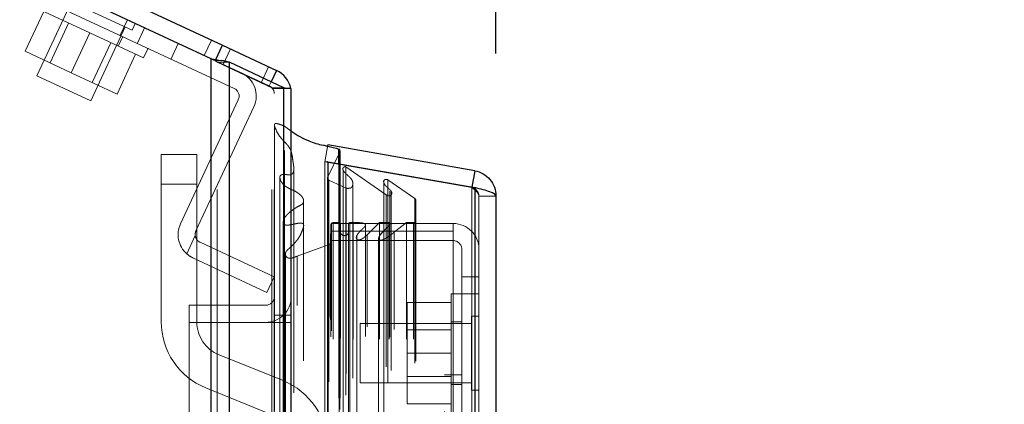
# Model space of a CAD drawing. Header units: inches. Extents: x 0.2 to 10.7, y 0.2 to 7.9.
# Tile 40 of 95: x 2.034 to 2.379, y 4.865 to 5. Entities that reach past the tile are written whole.
import ezdxf

# ---------------------------------------------------------------- set-up
doc = ezdxf.new("R2010")
doc.units = ezdxf.units.IN
doc.header["$MEASUREMENT"] = 0
doc.linetypes.add('HIDDEN', pattern=[0.07500000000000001, 0.05, -0.025])
doc.layers.add('DIMENSIONS', color=140, linetype='Continuous')
doc.styles.add('SLDTEXTSTYLE0', font='TXT', dxfattribs={"width": 0.7})
doc.dimstyles.new('SLDDIMSTYLE0', dxfattribs={"dimtxt": 0.0849609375, "dimasz": 0.13, "dimexe": 0, "dimexo": 0.0625, "dimgap": 0.021240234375, "dimtad": 0, "dimtih": 1, "dimtoh": 1, "dimlfac": 12, "dimrnd": 1e-09, "dimzin": 12, "dimdsep": 46, "dimtxsty": 'SLDTEXTSTYLE0', "dimsah": 1, "dimcen": 0.09, "dimadec": 0, "dimazin": 3, "dimtfac": 1, "dimtofl": 0, "dimtmove": 0, "dimatfit": 3, "dimfxl": 0, "dimfrac": 2, "dimtolj": 1, "dimtzin": 12, "dimarcsym": 0})
doc.dimstyles.new('SLDDIMSTYLE1', dxfattribs={"dimtxt": 0.0849609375, "dimasz": 0.13, "dimexe": 0, "dimexo": 0.0625, "dimgap": 0.021240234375, "dimtad": 0, "dimtih": 1, "dimtoh": 1, "dimlfac": 12, "dimrnd": 1e-09, "dimzin": 12, "dimdsep": 46, "dimtxsty": 'SLDTEXTSTYLE0', "dimsah": 1, "dimcen": 0.09, "dimadec": 0, "dimazin": 3, "dimtfac": 1, "dimtmove": 0, "dimatfit": 0, "dimfxl": 0, "dimfrac": 2, "dimtolj": 1, "dimtzin": 12, "dimarcsym": 0})
doc.dimstyles.new('SLDDIMSTYLE2', dxfattribs={"dimtxt": 0.0849609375, "dimasz": 0.13, "dimexe": 0, "dimexo": 0.0625, "dimgap": 0.021240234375, "dimtad": 0, "dimtih": 1, "dimtoh": 1, "dimlfac": 12, "dimrnd": 1e-09, "dimzin": 4, "dimdsep": 46, "dimtxsty": 'SLDTEXTSTYLE0', "dimsah": 1, "dimcen": 0.09, "dimadec": 0, "dimazin": 1, "dimtfac": 1, "dimtofl": 0, "dimtmove": 0, "dimatfit": 3, "dimfxl": 0, "dimfrac": 2, "dimtolj": 1, "dimtzin": 12, "dimarcsym": 0})

# ---------------------------------------------------------------- blocks, each defined once
blk = doc.blocks.new('_D_8')
at = {"layer": 'DIMENSIONS'}
for p, q in [((1.977655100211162, 4.74629069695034), (1.977655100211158, 5.612708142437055)), ((2.1294884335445, 5.025863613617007), (2.129488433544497, 5.612708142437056)), ((1.412636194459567, 5.487708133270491), (1.384106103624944, 5.487708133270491)), ((1.384106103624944, 5.487708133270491), (1.384106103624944, 5.352677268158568)), ((1.665105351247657, 5.487708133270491), (1.69363544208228, 5.487708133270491)), ((1.69363544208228, 5.487708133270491), (1.69363544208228, 5.352677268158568)), ((1.977655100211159, 5.487708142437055), (1.780243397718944, 5.487708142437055)), ((2.129488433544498, 5.487708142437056), (2.379488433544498, 5.487708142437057)), ((1.384106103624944, 5.352677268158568), (1.412636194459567, 5.352677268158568)), ((1.69363544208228, 5.352677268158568), (1.665105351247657, 5.352677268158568))]:
    blk.add_line(p, q, dxfattribs=at)
for points in [[(1.977655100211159, 5.487708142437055), (1.847655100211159, 5.507708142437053), (1.847655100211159, 5.467708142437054)], [(2.129488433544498, 5.487708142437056), (2.259488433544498, 5.467708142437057), (2.259488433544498, 5.507708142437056)]]:
    blk.add_solid(points, dxfattribs=at)
at = {"layer": 'DIMENSIONS', "char_height": 0.08333333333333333, "attachment_point": 1, "style": 'SLDTEXTSTYLE0'}
for s, insert in [('1.82', (1.412636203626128, 5.61415050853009)), ('46.3', (1.412636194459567, 5.460099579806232))]:
    blk.add_mtext(s, dxfattribs=dict(at, insert=insert))
blk = doc.blocks.new('_D_9')
at = {"layer": 'DIMENSIONS'}
for p, q in [((1.296155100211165, 5.409929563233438), (1.296155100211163, 5.969467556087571)), ((2.1294884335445, 5.025863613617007), (2.129488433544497, 5.969467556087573)), ((1.296155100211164, 5.844467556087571), (1.434805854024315, 5.844467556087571)), ((1.549943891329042, 5.844467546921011), (1.521413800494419, 5.844467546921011)), ((1.521413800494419, 5.844467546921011), (1.521413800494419, 5.709436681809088)), ((1.873092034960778, 5.844467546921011), (1.901622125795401, 5.844467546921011)), ((1.901622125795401, 5.844467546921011), (1.901622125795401, 5.709436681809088)), ((2.129488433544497, 5.844467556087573), (1.988230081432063, 5.844467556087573)), ((1.521413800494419, 5.709436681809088), (1.549943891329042, 5.709436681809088)), ((1.901622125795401, 5.709436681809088), (1.873092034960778, 5.709436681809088))]:
    blk.add_line(p, q, dxfattribs=at)
for points in [[(1.296155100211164, 5.844467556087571), (1.426155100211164, 5.824467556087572), (1.426155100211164, 5.864467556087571)], [(2.129488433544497, 5.844467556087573), (1.999488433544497, 5.864467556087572), (1.999488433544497, 5.824467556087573)]]:
    blk.add_solid(points, dxfattribs=at)
at = {"layer": 'DIMENSIONS', "char_height": 0.08333333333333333, "attachment_point": 1, "style": 'SLDTEXTSTYLE0'}
for s, insert in [('10.00', (1.549943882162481, 5.970909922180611)), ('254.0', (1.549943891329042, 5.816858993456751))]:
    blk.add_mtext(s, dxfattribs=dict(at, insert=insert))
blk = doc.blocks.new('_D_10')
at = {"layer": 'DIMENSIONS'}
for p, q in [((1.296155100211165, 5.409929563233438), (1.296155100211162, 6.31556055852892)), ((2.201249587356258, 4.988129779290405), (2.201249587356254, 6.315560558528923)), ((1.296155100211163, 6.19056055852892), (1.434805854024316, 6.19056055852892)), ((1.549943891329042, 6.19056054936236), (1.521413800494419, 6.19056054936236)), ((1.521413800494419, 6.19056054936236), (1.521413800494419, 6.055529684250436)), ((1.873092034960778, 6.19056054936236), (1.901622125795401, 6.19056054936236)), ((1.901622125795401, 6.19056054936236), (1.901622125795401, 6.055529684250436)), ((2.201249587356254, 6.190560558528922), (1.988230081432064, 6.190560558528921)), ((1.521413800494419, 6.055529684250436), (1.549943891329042, 6.055529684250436)), ((1.901622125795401, 6.055529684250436), (1.873092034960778, 6.055529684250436))]:
    blk.add_line(p, q, dxfattribs=at)
for points in [[(1.296155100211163, 6.19056055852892), (1.426155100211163, 6.170560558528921), (1.426155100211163, 6.21056055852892)], [(2.201249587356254, 6.190560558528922), (2.071249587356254, 6.210560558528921), (2.071249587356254, 6.170560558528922)]]:
    blk.add_solid(points, dxfattribs=at)
at = {"layer": 'DIMENSIONS', "char_height": 0.08333333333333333, "attachment_point": 1, "style": 'SLDTEXTSTYLE0'}
for s, insert in [('10.86', (1.549943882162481, 6.317002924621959)), ('275.9', (1.549943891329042, 6.1629519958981))]:
    blk.add_mtext(s, dxfattribs=dict(at, insert=insert))

msp = doc.modelspace()

# ---------------------------------------------------------------- linework, layer by layer
at = {"color": 7, "linetype": 'Continuous', "lineweight": 25}
for p, q in [((1.304690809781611, 5.364414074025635), (2.105410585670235, 4.991032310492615)), ((2.101412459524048, 4.986276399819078), (1.305155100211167, 5.357577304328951)), ((2.103071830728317, 4.986016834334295), (2.105410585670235, 4.991032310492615)), ((2.105410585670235, 4.991032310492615), (2.124291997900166, 4.982227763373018)), ((2.101412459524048, 3.040446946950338), (2.101412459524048, 4.986276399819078)), ((2.107776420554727, 3.040446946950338), (2.107776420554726, 4.985096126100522)), ((2.126852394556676, 4.976122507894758), (2.107776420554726, 4.985096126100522)), ((2.124291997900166, 4.982227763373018), (2.12241782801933, 4.978208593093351)), ((2.12685239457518, 3.040446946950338), (2.126852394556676, 4.976122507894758)), ((2.129488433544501, 4.975863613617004), (2.127791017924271, 4.975863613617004)), ((2.129488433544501, 3.040446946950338), (2.129488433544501, 4.975863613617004)), ((2.193812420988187, 4.946993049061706), (2.142291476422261, 4.956077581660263)), ((2.146091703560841, 4.949489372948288), (2.146091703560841, 4.954626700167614)), ((2.146601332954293, 4.94939951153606), (2.146601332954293, 4.953858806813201)), ((2.142291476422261, 4.95015945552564), (2.142222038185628, 4.95015945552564)), ((2.142291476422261, 4.95015945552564), (2.142291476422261, 3.066551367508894)), ((2.142291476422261, 4.95015945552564), (2.193812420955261, 4.941074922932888)), ((2.193812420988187, 4.946993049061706), (2.192800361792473, 4.941253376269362)), ((2.193812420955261, 4.941074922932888), (2.193812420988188, 3.075635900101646)), ((2.201249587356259, 4.938129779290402), (2.201249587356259, 3.078581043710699))]:
    msp.add_line(p, q, dxfattribs=at)
at = {"color": 7, "linetype": 'HIDDEN', "lineweight": 18}
for p, q in [((2.052380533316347, 5.006266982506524), (2.040274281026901, 4.98030504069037)), ((2.109453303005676, 4.975906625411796), (2.042462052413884, 5.007145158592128)), ((2.050020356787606, 5.007367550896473), (2.073622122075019, 4.996361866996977)), ((2.042714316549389, 5.002889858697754), (2.036198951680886, 4.988917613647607)), ((2.05880127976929, 4.995388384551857), (2.039919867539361, 5.004192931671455)), ((2.072035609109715, 4.999975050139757), (2.069499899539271, 4.994537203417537)), ((2.051403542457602, 4.998838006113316), (2.0448881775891, 4.984865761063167)), ((2.059155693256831, 4.971500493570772), (2.071261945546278, 4.997462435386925)), ((2.073622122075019, 4.996361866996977), (2.074722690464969, 4.998722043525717)), ((2.078040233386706, 4.997175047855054), (2.075504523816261, 4.991737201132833)), ((2.078040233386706, 4.997175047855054), (2.075504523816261, 4.991737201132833)), ((2.078040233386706, 4.997175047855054), (2.075504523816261, 4.991737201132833)), ((2.078040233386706, 4.997175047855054), (2.075504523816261, 4.991737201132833)), ((2.058801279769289, 4.995388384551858), (2.052285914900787, 4.98141613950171)), ((2.077682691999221, 4.986583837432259), (2.05880127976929, 4.995388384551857)), ((2.068808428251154, 4.99072197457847), (2.070393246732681, 4.994120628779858)), ((2.101500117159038, 4.992855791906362), (2.098964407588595, 4.98741794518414)), ((2.036198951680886, 4.988917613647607), (2.052285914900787, 4.98141613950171)), ((2.059683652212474, 4.977966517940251), (2.066199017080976, 4.991938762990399)), ((2.077682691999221, 4.986583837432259), (2.079267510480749, 4.989982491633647)), ((2.087305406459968, 4.986234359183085), (2.089841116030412, 4.991672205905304)), ((2.105639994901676, 4.984305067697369), (2.108175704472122, 4.989742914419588)), ((2.07488824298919, 4.987886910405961), (2.068372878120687, 4.973914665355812)), ((2.101412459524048, 4.986276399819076), (2.101412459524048, 3.040446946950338)), ((2.101412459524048, 4.986276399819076), (2.101412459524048, 3.040446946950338)), ((2.101412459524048, 3.040446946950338), (2.101412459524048, 4.986276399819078)), ((2.10141245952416, 4.986276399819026), (2.102874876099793, 4.985594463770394)), ((2.102560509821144, 4.985727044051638), (2.104856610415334, 4.985727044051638)), ((2.102874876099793, 4.985594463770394), (2.103071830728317, 4.986016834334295)), ((2.121756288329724, 4.976789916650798), (2.102874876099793, 4.985594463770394)), ((2.103533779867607, 3.040446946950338), (2.103533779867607, 4.985096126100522)), ((2.103533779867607, 4.985096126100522), (2.107776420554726, 4.985096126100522)), ((2.103533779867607, 3.040446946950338), (2.103533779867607, 4.985096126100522)), ((2.12260975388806, 4.976122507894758), (2.103533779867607, 4.985096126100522)), ((2.107776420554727, 3.040446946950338), (2.107776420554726, 4.985096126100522)), ((2.121526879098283, 4.983517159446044), (2.118991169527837, 4.978079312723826)), ((2.0402742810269, 4.98030504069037), (2.059155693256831, 4.971500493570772)), ((2.052285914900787, 4.98141613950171), (2.068372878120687, 4.973914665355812)), ((2.12241782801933, 4.978208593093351), (2.121756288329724, 4.976789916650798)), ((2.12260975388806, 3.040446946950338), (2.12260975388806, 4.976122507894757)), ((2.12260975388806, 4.976122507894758), (2.126852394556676, 4.976122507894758)), ((2.12260975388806, 3.040446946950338), (2.12260975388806, 4.976122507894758)), ((2.122922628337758, 4.975863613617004), (2.127791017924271, 4.975863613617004)), ((2.123488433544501, 3.040446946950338), (2.123488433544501, 4.975863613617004)), ((2.12685239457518, 3.040446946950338), (2.12685239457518, 4.976122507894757)), ((2.09061869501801, 4.928417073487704), (2.110904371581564, 4.971919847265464)), ((2.09605654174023, 4.92588136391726), (2.116342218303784, 4.96938413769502)), ((2.127106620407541, 3.054080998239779), (2.127106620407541, 4.962629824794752)), ((2.127106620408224, 4.962629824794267), (2.129488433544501, 4.960932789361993)), ((2.142291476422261, 4.956077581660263), (2.141249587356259, 4.950168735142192)), ((2.096361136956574, 4.952684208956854), (2.083861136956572, 4.952684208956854)), ((2.083861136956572, 4.942267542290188), (2.083861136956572, 4.952684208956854)), ((2.096361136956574, 4.952684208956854), (2.096361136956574, 4.942267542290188)), ((2.146516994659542, 4.953493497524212), (2.142215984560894, 4.944675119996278)), ((2.146516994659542, 3.06321732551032), (2.146516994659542, 4.953493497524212)), ((2.146516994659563, 3.063217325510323), (2.146516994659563, 4.953493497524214)), ((2.130361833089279, 3.069039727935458), (2.130361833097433, 4.947676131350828)), ((2.130361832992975, 3.069048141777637), (2.130361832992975, 4.947674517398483)), ((2.192770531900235, 4.941084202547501), (2.141249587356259, 4.950168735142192)), ((2.141249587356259, 4.95015945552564), (2.141249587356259, 3.066551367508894)), ((2.142222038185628, 4.95015945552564), (2.141249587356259, 4.95015945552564)), ((2.141249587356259, 4.95015945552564), (2.19277053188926, 4.941074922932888)), ((2.146091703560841, 3.067221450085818), (2.146091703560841, 4.949489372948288)), ((2.146601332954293, 3.067311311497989), (2.146601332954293, 4.94939951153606)), ((2.148654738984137, 3.068285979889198), (2.148654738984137, 4.948424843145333)), ((2.148654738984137, 4.948424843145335), (2.162744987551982, 4.938558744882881)), ((2.142189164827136, 4.94446540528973), (2.142189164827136, 3.072245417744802)), ((2.142215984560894, 3.072035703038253), (2.142215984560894, 4.944675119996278)), ((2.14766242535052, 4.947207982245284), (2.14766242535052, 4.947179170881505)), ((2.147662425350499, 4.947179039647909), (2.147662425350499, 3.069502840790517)), ((2.083861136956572, 4.942267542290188), (2.083861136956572, 4.894004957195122)), ((2.096361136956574, 4.942267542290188), (2.083861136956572, 4.942267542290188)), ((2.096361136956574, 4.942267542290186), (2.083861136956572, 4.942267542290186)), ((2.096361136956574, 4.894004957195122), (2.096361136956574, 4.942267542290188)), ((2.142667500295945, 3.072999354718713), (2.142667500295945, 4.943711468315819)), ((2.142667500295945, 4.94371146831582), (2.148685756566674, 4.940877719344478)), ((2.142667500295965, 3.072999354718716), (2.142667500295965, 4.943711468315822)), ((2.148685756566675, 3.075833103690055), (2.148685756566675, 4.940877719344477)), ((2.151052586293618, 3.074190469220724), (2.151052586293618, 4.942522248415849)), ((2.161897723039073, 4.94293705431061), (2.161897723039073, 3.073777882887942)), ((2.163329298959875, 3.072849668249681), (2.163329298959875, 4.943861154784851)), ((2.163329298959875, 4.943861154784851), (2.172761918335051, 4.937256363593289)), ((2.192800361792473, 4.941253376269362), (2.192770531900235, 4.941084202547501)), ((2.193812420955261, 4.941074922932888), (2.19277053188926, 4.941074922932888)), ((2.19277053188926, 4.941074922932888), (2.192770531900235, 3.075635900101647)), ((2.19277053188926, 3.075635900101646), (2.192770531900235, 4.941074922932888)), ((2.193812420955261, 3.075635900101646), (2.193812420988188, 4.941074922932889)), ((2.16274498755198, 3.078152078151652), (2.16274498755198, 4.938558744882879)), ((2.164006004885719, 4.928147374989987), (2.164006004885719, 4.939853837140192)), ((2.164509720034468, 3.076882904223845), (2.164509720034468, 4.939831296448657)), ((2.17276191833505, 3.079454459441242), (2.17276191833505, 4.937256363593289)), ((2.195249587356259, 4.938129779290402), (2.195249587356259, 3.078581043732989)), ((2.195249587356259, 4.938129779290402), (2.201249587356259, 4.938129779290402)), ((2.133798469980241, 3.080312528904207), (2.133798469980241, 4.936373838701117)), ((2.173194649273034, 3.080185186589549), (2.173194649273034, 4.936525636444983)), ((2.143338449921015, 4.927975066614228), (2.143268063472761, 4.921895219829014)), ((2.143338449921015, 3.088735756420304), (2.143338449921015, 4.927975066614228)), ((2.143338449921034, 3.088735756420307), (2.143338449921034, 4.927975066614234)), ((2.143582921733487, 4.928494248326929), (2.186249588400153, 4.928494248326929)), ((2.143582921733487, 4.925813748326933), (2.143582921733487, 4.928494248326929)), ((2.144181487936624, 3.087902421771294), (2.144181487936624, 4.928808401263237)), ((2.146255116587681, 4.928808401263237), (2.144181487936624, 4.928808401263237)), ((2.144181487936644, 3.087902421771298), (2.144181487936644, 4.92880840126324)), ((2.146255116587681, 4.928808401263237), (2.146255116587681, 3.087902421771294)), ((2.146255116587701, 3.087902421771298), (2.146255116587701, 4.92880840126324)), ((2.146671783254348, 3.088319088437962), (2.146671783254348, 4.928391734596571)), ((2.149588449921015, 4.928391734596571), (2.149588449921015, 3.088319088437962)), ((2.151178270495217, 4.928808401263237), (2.150005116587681, 4.928808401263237)), ((2.150005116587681, 3.087902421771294), (2.150005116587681, 4.928808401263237)), ((2.150005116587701, 4.92880840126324), (2.150005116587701, 3.087902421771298)), ((2.151178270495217, 3.087902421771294), (2.151178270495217, 4.928808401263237)), ((2.155476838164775, 3.088819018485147), (2.155476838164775, 4.927933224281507)), ((2.160348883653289, 4.928808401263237), (2.15602426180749, 4.924513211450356)), ((2.163793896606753, 4.928808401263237), (2.160348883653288, 4.928808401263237)), ((2.160348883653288, 3.087902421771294), (2.160348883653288, 4.928808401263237)), ((2.163793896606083, 3.087902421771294), (2.163793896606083, 4.928808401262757)), ((2.164006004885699, 3.088566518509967), (2.164006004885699, 4.928147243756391)), ((2.169828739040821, 4.928808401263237), (2.165520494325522, 4.9254424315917)), ((2.172361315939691, 4.928808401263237), (2.16982873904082, 4.928808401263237)), ((2.16982873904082, 3.087902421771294), (2.16982873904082, 4.928808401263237)), ((2.172361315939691, 3.087902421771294), (2.172361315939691, 4.928808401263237)), ((2.172361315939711, 3.087902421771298), (2.172361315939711, 4.92880840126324)), ((2.186249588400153, 4.925813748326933), (2.186249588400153, 4.928494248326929)), ((2.092790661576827, 4.917891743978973), (2.09578957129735, 4.924322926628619)), ((2.09578957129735, 4.924322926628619), (2.092790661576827, 4.917891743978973)), ((2.143582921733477, 3.090897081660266), (2.143582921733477, 4.925813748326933)), ((2.143582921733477, 4.925813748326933), (2.186249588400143, 4.925813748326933)), ((2.152469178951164, 4.92426574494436), (2.152469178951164, 4.92424252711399)), ((2.152469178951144, 4.924242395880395), (2.152469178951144, 3.092454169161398)), ((2.156024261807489, 3.092197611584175), (2.156024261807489, 4.924513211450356)), ((2.156024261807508, 3.092197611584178), (2.156024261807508, 4.92451321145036)), ((2.160080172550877, 4.923413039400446), (2.160080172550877, 3.093299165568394)), ((2.165520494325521, 3.091268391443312), (2.165520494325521, 4.925442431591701)), ((2.186249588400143, 4.855813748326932), (2.186249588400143, 4.925813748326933)), ((2.097507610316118, 4.921894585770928), (2.123488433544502, 4.909779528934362)), ((2.142720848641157, 4.921122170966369), (2.131528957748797, 4.917031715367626)), ((2.142720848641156, 3.095588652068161), (2.142720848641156, 4.92112217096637)), ((2.142720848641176, 3.095588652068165), (2.142720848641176, 4.921122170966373)), ((2.143268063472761, 3.094815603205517), (2.143268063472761, 4.921895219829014)), ((2.14326806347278, 3.09481560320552), (2.14326806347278, 4.921895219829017)), ((2.143582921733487, 4.922494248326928), (2.186249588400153, 4.922494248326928)), ((2.120952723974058, 4.904341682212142), (2.094971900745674, 4.916456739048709)), ((2.127395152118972, 4.917810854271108), (2.127395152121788, 3.098914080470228)), ((2.131528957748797, 3.099679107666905), (2.131528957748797, 4.917031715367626)), ((2.189249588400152, 4.919494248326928), (2.189249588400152, 4.909744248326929)), ((2.123488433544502, 4.909779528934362), (2.120952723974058, 4.904341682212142)), ((2.189249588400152, 4.909744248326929), (2.195249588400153, 4.909744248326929)), ((2.189249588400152, 4.909744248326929), (2.189249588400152, 4.855813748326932)), ((2.18549958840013, 4.903827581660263), (2.18549958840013, 4.862160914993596)), ((2.189249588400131, 4.903827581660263), (2.18549958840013, 4.903827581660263)), ((2.195249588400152, 4.903827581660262), (2.189249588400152, 4.903827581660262)), ((2.093655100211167, 4.899815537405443), (2.093655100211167, 4.893815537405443)), ((2.1204884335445, 4.899815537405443), (2.093655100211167, 4.899815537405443)), ((2.18549958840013, 4.900744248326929), (2.170082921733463, 4.900744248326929)), ((2.170082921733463, 4.900744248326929), (2.170082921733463, 4.88299424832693)), ((2.123488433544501, 4.896280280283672), (2.129488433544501, 4.896280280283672)), ((2.192645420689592, 4.896015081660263), (2.192645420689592, 4.869973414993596)), ((2.195249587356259, 4.896015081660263), (2.192645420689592, 4.896015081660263)), ((2.1204884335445, 4.893815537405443), (2.093655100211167, 4.893815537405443)), ((2.093655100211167, 4.893780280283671), (2.093655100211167, 4.576571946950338)), ((2.093655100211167, 4.893780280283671), (2.1204884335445, 4.893780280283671)), ((2.1204884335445, 3.122863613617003), (2.1204884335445, 4.893780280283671)), ((2.1204884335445, 3.122863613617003), (2.1204884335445, 4.893780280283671)), ((2.1204884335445, 3.122863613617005), (2.1204884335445, 4.893780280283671)), ((2.1204884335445, 4.893780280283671), (2.123488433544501, 4.893780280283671)), ((2.1204884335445, 3.122863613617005), (2.1204884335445, 4.893780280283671)), ((2.123488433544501, 4.893780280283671), (2.129488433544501, 4.893780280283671)), ((2.153582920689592, 4.893410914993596), (2.153582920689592, 4.872577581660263)), ((2.192645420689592, 4.893410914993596), (2.153582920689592, 4.893410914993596)), ((2.189249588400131, 4.894035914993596), (2.18549958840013, 4.894035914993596)), ((2.18549958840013, 4.89115674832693), (2.170082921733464, 4.89115674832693)), ((2.12656747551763, 4.873360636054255), (2.104174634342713, 4.882416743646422)), ((2.18549958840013, 4.88299424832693), (2.170082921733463, 4.88299424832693)), ((2.170082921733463, 4.88299424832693), (2.170082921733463, 4.865244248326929)), ((2.183249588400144, 4.762519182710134), (2.183249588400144, 4.875352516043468)), ((2.189249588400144, 4.875352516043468), (2.183249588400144, 4.875352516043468)), ((2.153582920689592, 4.872577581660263), (2.192645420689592, 4.872577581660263)), ((2.170082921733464, 4.874831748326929), (2.18549958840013, 4.874831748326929)), ((2.18549958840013, 4.871952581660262), (2.189249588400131, 4.871952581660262)), ((2.099488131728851, 4.870828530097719), (2.121880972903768, 4.861772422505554)), ((2.192645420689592, 4.869973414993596), (2.195249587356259, 4.869973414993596)), ((2.18549958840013, 4.865244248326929), (2.170082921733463, 4.865244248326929))]:
    msp.add_line(p, q, dxfattribs=at)
at = {"color": 7, "linetype": 'HIDDEN', "lineweight": 18, "flags": 128}
for points in [[(2.129308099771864, 4.975863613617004), (2.129398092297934, 4.9753429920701), (2.129488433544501, 4.974070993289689)], [(2.123599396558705, 4.962686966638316), (2.123598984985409, 4.023451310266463), (2.123599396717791, 3.054024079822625)], [(2.125499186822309, 4.944646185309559), (2.125499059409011, 4.023451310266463), (2.125499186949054, 3.072066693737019)], [(2.133798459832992, 3.080313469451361), (2.13379823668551, 3.931118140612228), (2.133798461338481, 4.936397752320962)], [(2.126670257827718, 4.929189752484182), (2.126669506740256, 4.023451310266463), (2.126670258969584, 3.087538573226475)], [(2.12667026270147, 4.929188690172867), (2.126669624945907, 4.046967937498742), (2.12667026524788, 3.087521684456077)], [(2.133786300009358, 3.089225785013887), (2.133786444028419, 3.993241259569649), (2.133786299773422, 4.927483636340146)]]:
    msp.add_lwpolyline(points, dxfattribs=at)
at = {"color": 7, "linetype": 'Continuous', "lineweight": 25}
for centre, radius, start, end in [((2.1204884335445, 4.974070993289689), 0.009000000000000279, 11.48901389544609, 64.99999999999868), ((2.14576799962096, 4.953858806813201), 0.0008333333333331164, 0, 67.14223961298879)]:
    msp.add_arc(centre, radius, start, end, dxfattribs=at)
at = {"color": 7, "linetype": 'HIDDEN', "lineweight": 18}
for centre, radius, start, end in [((2.108185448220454, 4.973187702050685), 0.009000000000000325, 335.0000000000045, 64.99999999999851), ((2.108185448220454, 4.973187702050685), 0.003000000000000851, 335.0000000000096, 65.00000000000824), ((2.1204884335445, 4.974070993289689), 0.003000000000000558, 0, 64.99999999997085), ((2.14576799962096, 4.953858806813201), 0.0008333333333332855, 334.0000000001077, 0), ((2.14302249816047, 4.94446540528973), 0.0008333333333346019, 165.4243750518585, 244.7861857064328), ((2.172361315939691, 4.936525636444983), 0.0008333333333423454, 0, 61.26737527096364), ((2.09877546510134, 4.924613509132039), 0.008999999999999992, 155.0000000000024, 228.3193493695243), ((2.144181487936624, 4.927965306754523), 0.0008430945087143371, 90, 179.3367158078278), ((2.146255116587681, 4.928391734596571), 0.0004166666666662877, 0, 90), ((2.150005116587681, 4.928391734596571), 0.0004166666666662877, 90, 180), ((2.172361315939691, 4.92964173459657), 0.0008333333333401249, 270.0000000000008, 0), ((2.186249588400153, 4.919494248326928), 0.009000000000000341, 0, 90), ((2.09877546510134, 4.924613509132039), 0.00299999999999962, 155.0000000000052, 185.5584317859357), ((2.148130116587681, 4.925683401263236), 0.001458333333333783, 180, 0), ((2.142434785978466, 4.921904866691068), 0.000833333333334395, 290.0765427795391, 359.3367158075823), ((2.186249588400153, 4.919494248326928), 0.003000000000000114, 0, 90), ((2.1204884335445, 4.902815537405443), 0.003000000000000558, 270.0000000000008, 0), ((2.1204884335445, 4.902815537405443), 0.009000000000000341, 270.0000000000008, 0), ((2.108861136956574, 4.894004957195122), 0.02500000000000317, 180, 247.9806186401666), ((2.108861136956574, 4.894004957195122), 0.01250000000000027, 180, 247.9806186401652), ((2.117194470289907, 4.850184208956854), 0.02500000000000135, 0, 67.98061864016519)]:
    msp.add_arc(centre, radius, start, end, dxfattribs=at)
at = {"color": 7, "linetype": 'Continuous', "lineweight": 25}
for points in [[(2.101412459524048, 4.986276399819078), (2.102592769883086, 4.986092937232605), (2.103766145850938, 4.985910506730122), (2.104856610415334, 4.985727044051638)], [(2.107776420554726, 4.985096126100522), (2.106941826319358, 4.985306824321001), (2.105947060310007, 4.985516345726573), (2.104856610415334, 4.985727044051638)], [(2.127791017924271, 4.975863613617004), (2.127508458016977, 4.97594991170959), (2.1271942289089, 4.976036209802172), (2.126852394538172, 4.976122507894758)]]:
    msp.add_open_spline(points, degree=3, dxfattribs=at)
at = {"color": 7, "linetype": 'HIDDEN', "lineweight": 18}
for points in [[(2.101412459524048, 4.986276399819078), (2.101805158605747, 4.986093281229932), (2.102197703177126, 4.985910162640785), (2.102560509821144, 4.985727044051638)], [(2.103533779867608, 4.985096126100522), (2.103255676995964, 4.985306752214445), (2.102923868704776, 4.985516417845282), (2.102560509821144, 4.985727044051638)], [(2.122922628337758, 4.975863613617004), (2.122828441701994, 4.97594991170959), (2.122723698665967, 4.976036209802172), (2.122609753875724, 4.976122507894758)], [(2.094971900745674, 4.916456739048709), (2.094176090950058, 4.916827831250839), (2.093448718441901, 4.917305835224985), (2.092790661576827, 4.917891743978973)]]:
    msp.add_open_spline(points, degree=3, dxfattribs=at)
for points, knots in [([(2.127339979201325, 4.975993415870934), (2.127360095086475, 4.975988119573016), (2.127524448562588, 4.975944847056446), (2.127666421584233, 4.975901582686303), (2.127791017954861, 4.975863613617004)], [0, 0, 0, 0, 0.1223940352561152, 1, 1, 1, 1]), ([(2.131528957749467, 4.917031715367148), (2.131288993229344, 4.916932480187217), (2.130852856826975, 4.916752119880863), (2.130241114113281, 4.916539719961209), (2.129745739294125, 4.916390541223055), (2.129326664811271, 4.916309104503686), (2.128955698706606, 4.91628667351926), (2.128591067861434, 4.916331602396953), (2.128247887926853, 4.916444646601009), (2.127943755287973, 4.916634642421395), (2.127682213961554, 4.91693103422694), (2.127439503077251, 4.917374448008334), (2.127344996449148, 4.91798912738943), (2.127624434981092, 4.918619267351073), (2.128173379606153, 4.919277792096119), (2.128914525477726, 4.919943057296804), (2.129737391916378, 4.92070572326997), (2.13046842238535, 4.921432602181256), (2.131125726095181, 4.92217101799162), (2.131753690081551, 4.922976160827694), (2.132411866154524, 4.923998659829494), (2.133020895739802, 4.925209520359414), (2.133488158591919, 4.926361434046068), (2.133771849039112, 4.927299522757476), (2.133847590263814, 4.927888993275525), (2.133723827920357, 4.928258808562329), (2.133548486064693, 4.928456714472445), (2.133313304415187, 4.928569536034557), (2.133031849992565, 4.928636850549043), (2.132697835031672, 4.928664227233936), (2.132291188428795, 4.928642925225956), (2.131732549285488, 4.928565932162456), (2.130930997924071, 4.92841426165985), (2.130050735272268, 4.92821130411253), (2.129220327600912, 4.928042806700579), (2.128581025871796, 4.927946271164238), (2.128050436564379, 4.927901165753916), (2.127620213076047, 4.927928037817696), (2.127264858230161, 4.928012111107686), (2.126962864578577, 4.928166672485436), (2.126784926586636, 4.928409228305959), (2.126658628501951, 4.928761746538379), (2.126647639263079, 4.929362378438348), (2.126905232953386, 4.930161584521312), (2.127457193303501, 4.930999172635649), (2.128151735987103, 4.931776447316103), (2.128979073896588, 4.932523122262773), (2.129922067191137, 4.933255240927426), (2.130980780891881, 4.933965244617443), (2.131963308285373, 4.934571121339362), (2.132795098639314, 4.934933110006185), (2.133235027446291, 4.935210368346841), (2.133447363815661, 4.935430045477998), (2.133574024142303, 4.935601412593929), (2.133701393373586, 4.935836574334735), (2.133804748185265, 4.93619387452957), (2.133809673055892, 4.936770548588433), (2.133536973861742, 4.937491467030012), (2.132968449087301, 4.93824235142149), (2.132199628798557, 4.93893809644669), (2.131216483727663, 4.939609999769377), (2.130139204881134, 4.940177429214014), (2.129163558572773, 4.940598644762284), (2.128462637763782, 4.940923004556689), (2.127971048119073, 4.941201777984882), (2.127546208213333, 4.941478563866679), (2.127138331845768, 4.941790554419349), (2.126705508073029, 4.942198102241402), (2.126316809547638, 4.942649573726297), (2.125991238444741, 4.943128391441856), (2.125733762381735, 4.943625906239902), (2.12555467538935, 4.944133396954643), (2.125478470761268, 4.944651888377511), (2.125509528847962, 4.945074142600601), (2.125670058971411, 4.945365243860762), (2.125867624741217, 4.945526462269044), (2.126121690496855, 4.94564110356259), (2.12641058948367, 4.945707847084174), (2.126675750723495, 4.945722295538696), (2.127003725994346, 4.945714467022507), (2.127493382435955, 4.945676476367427), (2.128105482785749, 4.945613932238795), (2.128719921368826, 4.945567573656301), (2.12921056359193, 4.945599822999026), (2.129659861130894, 4.945769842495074), (2.130071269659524, 4.946105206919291), (2.130280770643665, 4.946681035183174), (2.130364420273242, 4.947348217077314), (2.130363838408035, 4.94802694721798), (2.130305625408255, 4.948709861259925), (2.130215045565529, 4.949394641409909), (2.130107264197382, 4.950081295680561), (2.129929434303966, 4.951177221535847), (2.129766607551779, 4.952504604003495), (2.129412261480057, 4.953854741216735), (2.129004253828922, 4.954780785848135), (2.128578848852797, 4.955466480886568), (2.128118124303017, 4.956065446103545), (2.127605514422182, 4.956645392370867), (2.127055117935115, 4.957207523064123), (2.126504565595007, 4.957766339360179), (2.125663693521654, 4.958687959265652), (2.124722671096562, 4.960121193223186), (2.123979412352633, 4.961551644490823), (2.123651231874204, 4.96249978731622), (2.123554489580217, 4.962831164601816), (2.123541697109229, 4.963080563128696), (2.123570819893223, 4.963267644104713), (2.123650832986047, 4.963417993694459), (2.123804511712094, 4.963536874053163), (2.124128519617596, 4.963580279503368), (2.124532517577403, 4.963527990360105), (2.12502771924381, 4.963409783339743), (2.125603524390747, 4.963219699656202), (2.126317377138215, 4.962959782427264), (2.126827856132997, 4.962746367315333), (2.127106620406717, 4.962629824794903)], [0, 0, 0, 0, 0.00887304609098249, 0.01612679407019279, 0.02174795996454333, 0.02591860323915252, 0.02987558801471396, 0.03354539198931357, 0.0375494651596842, 0.04179968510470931, 0.04628166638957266, 0.05341961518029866, 0.06299658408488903, 0.07323931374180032, 0.08260003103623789, 0.09720863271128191, 0.1117944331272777, 0.1261466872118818, 0.1368719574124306, 0.1507998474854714, 0.1678347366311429, 0.1875614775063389, 0.2086080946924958, 0.2218165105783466, 0.2309010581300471, 0.2350736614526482, 0.2384455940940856, 0.2411794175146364, 0.2441498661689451, 0.2477433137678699, 0.2518385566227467, 0.2570824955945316, 0.265901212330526, 0.2782939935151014, 0.2865189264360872, 0.293438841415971, 0.2991001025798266, 0.303510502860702, 0.3070474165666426, 0.3109552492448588, 0.3152941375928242, 0.3187918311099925, 0.3274070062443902, 0.3420059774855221, 0.3552752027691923, 0.3690496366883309, 0.3833209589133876, 0.398162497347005, 0.4136344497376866, 0.4297745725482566, 0.4393099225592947, 0.4453683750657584, 0.4483669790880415, 0.4505468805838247, 0.454374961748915, 0.4597943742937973, 0.4667685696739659, 0.4800637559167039, 0.4927991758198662, 0.5050022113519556, 0.5198626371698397, 0.5362739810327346, 0.5475829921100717, 0.5565626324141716, 0.5631364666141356, 0.5674049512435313, 0.5747428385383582, 0.5823646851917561, 0.5902860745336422, 0.5985304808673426, 0.6063378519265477, 0.6141226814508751, 0.6218981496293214, 0.6298538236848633, 0.632897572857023, 0.635932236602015, 0.6390936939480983, 0.6423157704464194, 0.6455564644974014, 0.6475397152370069, 0.6527937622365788, 0.6612459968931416, 0.6672389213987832, 0.6724199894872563, 0.6768135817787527, 0.68265402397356, 0.692383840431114, 0.7026450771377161, 0.7128268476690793, 0.7230976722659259, 0.7334362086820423, 0.7438265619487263, 0.7542626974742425, 0.7831951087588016, 0.803754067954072, 0.8158750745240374, 0.8271342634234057, 0.837435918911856, 0.846739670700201, 0.857764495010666, 0.8680831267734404, 0.8775727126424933, 0.9073634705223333, 0.9387904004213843, 0.9462852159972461, 0.9513678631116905, 0.9541619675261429, 0.9573459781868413, 0.9596851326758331, 0.9612900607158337, 0.9645195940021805, 0.9694227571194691, 0.974403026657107, 0.9811009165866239, 0.9896795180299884, 1, 1, 1, 1]), ([(2.148685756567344, 4.940877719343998), (2.148792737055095, 4.940864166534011), (2.149004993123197, 4.940837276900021), (2.149323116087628, 4.940825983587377), (2.149627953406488, 4.940837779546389), (2.14991045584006, 4.940875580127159), (2.150163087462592, 4.940939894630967), (2.150379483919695, 4.941030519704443), (2.150579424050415, 4.941166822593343), (2.150795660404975, 4.941397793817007), (2.151012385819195, 4.941868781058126), (2.15108903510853, 4.942537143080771), (2.150978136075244, 4.943249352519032), (2.150668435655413, 4.943923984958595), (2.150216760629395, 4.944529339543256), (2.149626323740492, 4.945083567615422), (2.149017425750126, 4.945596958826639), (2.148498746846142, 4.946086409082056), (2.148130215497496, 4.946487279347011), (2.147872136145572, 4.946822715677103), (2.147604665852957, 4.947243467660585), (2.147461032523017, 4.947736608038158), (2.147711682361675, 4.948135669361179), (2.147937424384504, 4.94831645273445), (2.148188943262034, 4.948425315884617), (2.148439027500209, 4.948469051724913), (2.148587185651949, 4.948438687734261), (2.148654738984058, 4.948424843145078)], [0, 0, 0, 0, 0.02322157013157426, 0.04607306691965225, 0.06793507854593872, 0.0884130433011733, 0.1073706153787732, 0.1249653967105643, 0.1417074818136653, 0.1651210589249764, 0.2142228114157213, 0.2883660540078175, 0.3612387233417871, 0.4313950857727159, 0.4999679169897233, 0.5667291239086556, 0.6421483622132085, 0.7038738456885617, 0.7517319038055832, 0.7863485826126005, 0.8174192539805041, 0.8972091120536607, 0.9230384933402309, 0.9465894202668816, 0.9676562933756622, 0.9852527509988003, 1, 1, 1, 1]), ([(2.16274498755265, 4.938558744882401), (2.162861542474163, 4.938506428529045), (2.163072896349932, 4.938411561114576), (2.16336920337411, 4.938297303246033), (2.163606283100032, 4.938234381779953), (2.16384255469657, 4.938198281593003), (2.164137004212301, 4.938206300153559), (2.164443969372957, 4.9383986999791), (2.164655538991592, 4.938700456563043), (2.16475687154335, 4.939028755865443), (2.164730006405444, 4.939344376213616), (2.16463322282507, 4.939607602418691), (2.164510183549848, 4.939824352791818), (2.164386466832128, 4.939997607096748), (2.164278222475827, 4.940129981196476), (2.164090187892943, 4.94034120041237), (2.163785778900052, 4.940630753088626), (2.163350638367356, 4.940995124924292), (2.162931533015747, 4.941349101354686), (2.162548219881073, 4.941719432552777), (2.162216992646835, 4.942136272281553), (2.161959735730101, 4.942628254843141), (2.161828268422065, 4.943160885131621), (2.1618921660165, 4.943597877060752), (2.162125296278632, 4.943805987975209), (2.162297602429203, 4.943896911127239), (2.162496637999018, 4.943958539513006), (2.162712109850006, 4.943989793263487), (2.162931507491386, 4.943986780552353), (2.163147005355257, 4.943949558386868), (2.163268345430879, 4.943890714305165), (2.163329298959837, 4.943861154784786)], [0, 0, 0, 0, 0.03507791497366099, 0.06360823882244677, 0.08573389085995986, 0.0999211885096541, 0.1256758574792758, 0.1579680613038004, 0.1991624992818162, 0.2415502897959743, 0.2782194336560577, 0.3106995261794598, 0.3390023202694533, 0.3627118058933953, 0.3814729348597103, 0.3951231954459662, 0.4533442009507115, 0.5116860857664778, 0.5693972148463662, 0.6175998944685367, 0.6755400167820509, 0.7425291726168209, 0.8061651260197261, 0.870637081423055, 0.8890105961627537, 0.9071321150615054, 0.9254109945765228, 0.9439119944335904, 0.9625291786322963, 0.9811770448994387, 0.9999999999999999, 0.9999999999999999, 0.9999999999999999, 0.9999999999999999]), ([(2.195249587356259, 4.938129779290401), (2.195246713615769, 4.938229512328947), (2.195240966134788, 4.93842897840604), (2.19519462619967, 4.938725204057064), (2.195121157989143, 4.93901551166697), (2.195018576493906, 4.939297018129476), (2.194888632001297, 4.939566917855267), (2.194732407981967, 4.939822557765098), (2.194506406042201, 4.940120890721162), (2.194187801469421, 4.940439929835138), (2.193757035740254, 4.940739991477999), (2.193281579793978, 4.94096723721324), (2.192940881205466, 4.941045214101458), (2.19277053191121, 4.941084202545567)], [0, 0, 0, 0, 0.07144899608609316, 0.142897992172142, 0.2143469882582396, 0.2857959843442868, 0.3572449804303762, 0.4286939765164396, 0.5001429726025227, 0.6251072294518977, 0.7500714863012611, 0.8750357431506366, 0.9999999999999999, 0.9999999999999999, 0.9999999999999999, 0.9999999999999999]), ([(2.19277053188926, 4.941074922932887), (2.192868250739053, 4.941004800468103), (2.193063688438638, 4.940864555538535), (2.193347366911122, 4.94065418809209), (2.19362050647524, 4.940443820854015), (2.19387992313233, 4.940233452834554), (2.194123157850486, 4.940023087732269), (2.194347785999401, 4.939812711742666), (2.194602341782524, 4.939549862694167), (2.194861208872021, 4.939234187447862), (2.195081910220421, 4.938866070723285), (2.195223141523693, 4.938497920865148), (2.195240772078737, 4.938252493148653), (2.195249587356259, 4.938129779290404)], [0, 0, 0, 0, 0.0714489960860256, 0.1428979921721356, 0.2143469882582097, 0.2857959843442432, 0.3572449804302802, 0.4286939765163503, 0.5001429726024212, 0.6251072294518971, 0.7500714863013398, 0.8750357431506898, 1, 1, 1, 1]), ([(2.156024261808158, 4.924513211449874), (2.155845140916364, 4.924339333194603), (2.155511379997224, 4.924015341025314), (2.154997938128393, 4.9235954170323), (2.154536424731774, 4.923259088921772), (2.154124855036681, 4.923006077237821), (2.153724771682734, 4.922849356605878), (2.153350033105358, 4.922768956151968), (2.15301179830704, 4.922751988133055), (2.152701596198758, 4.922805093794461), (2.152454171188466, 4.922972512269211), (2.152323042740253, 4.923206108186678), (2.152264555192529, 4.923454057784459), (2.152264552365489, 4.923733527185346), (2.152365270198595, 4.924086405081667), (2.152606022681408, 4.92454357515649), (2.152974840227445, 4.925089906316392), (2.153434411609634, 4.9256074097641), (2.153903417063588, 4.926082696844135), (2.154339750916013, 4.926486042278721), (2.154777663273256, 4.926883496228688), (2.155106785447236, 4.927220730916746), (2.155309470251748, 4.927495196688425), (2.155423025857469, 4.927682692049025), (2.155492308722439, 4.92788386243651), (2.155453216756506, 4.928094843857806), (2.155349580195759, 4.928249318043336), (2.155210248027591, 4.928375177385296), (2.155035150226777, 4.928481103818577), (2.154795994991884, 4.928576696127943), (2.154494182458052, 4.928656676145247), (2.154014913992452, 4.92874505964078), (2.153301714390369, 4.928808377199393), (2.152307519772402, 4.928837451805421), (2.151577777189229, 4.92881867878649), (2.151178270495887, 4.928808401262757)], [0, 0, 0, 0, 0.05219962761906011, 0.09726501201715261, 0.1350835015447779, 0.1658552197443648, 0.1902793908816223, 0.2131614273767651, 0.2326046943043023, 0.2481648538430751, 0.2663591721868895, 0.28870286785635, 0.3079429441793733, 0.3270239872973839, 0.3572809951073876, 0.3963453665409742, 0.4447609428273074, 0.5032692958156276, 0.544746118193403, 0.5863842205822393, 0.6277933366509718, 0.6681887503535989, 0.6842000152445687, 0.7004267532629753, 0.7165373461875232, 0.7330178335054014, 0.7507448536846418, 0.7613872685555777, 0.7740461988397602, 0.7894688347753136, 0.8079729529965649, 0.8290578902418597, 0.8744776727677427, 0.9312812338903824, 1, 1, 1, 1]), ([(2.165520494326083, 4.925442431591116), (2.165412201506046, 4.925342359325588), (2.165195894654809, 4.925142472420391), (2.164847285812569, 4.924860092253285), (2.164488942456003, 4.92458629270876), (2.164124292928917, 4.924318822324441), (2.163758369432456, 4.924053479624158), (2.163387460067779, 4.923794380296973), (2.163007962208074, 4.923544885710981), (2.162570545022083, 4.923277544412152), (2.162094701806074, 4.923018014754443), (2.161598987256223, 4.922792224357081), (2.16116990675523, 4.922655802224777), (2.160819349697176, 4.922610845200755), (2.160536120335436, 4.922618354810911), (2.160295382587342, 4.922673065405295), (2.160108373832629, 4.922824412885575), (2.160003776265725, 4.923053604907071), (2.160031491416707, 4.923303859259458), (2.160116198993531, 4.923543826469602), (2.160354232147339, 4.924065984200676), (2.16104858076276, 4.925007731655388), (2.162045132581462, 4.926105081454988), (2.162919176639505, 4.926989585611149), (2.163447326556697, 4.9275215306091), (2.163812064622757, 4.927862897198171), (2.16401959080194, 4.928145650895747), (2.164119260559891, 4.928355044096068), (2.164115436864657, 4.928537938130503), (2.164019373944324, 4.928668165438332), (2.163909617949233, 4.928753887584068), (2.163828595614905, 4.928792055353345), (2.163793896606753, 4.928808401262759)], [0, 0, 0, 0, 0.03196267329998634, 0.06384306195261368, 0.09557510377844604, 0.1270600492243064, 0.1582197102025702, 0.1891082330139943, 0.2198099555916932, 0.2503837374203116, 0.292171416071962, 0.3271640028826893, 0.3551312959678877, 0.3760526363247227, 0.3905024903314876, 0.4055568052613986, 0.4210712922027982, 0.4381167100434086, 0.46269693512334, 0.4836345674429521, 0.5007231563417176, 0.6025883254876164, 0.7504184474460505, 0.8305027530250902, 0.8762067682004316, 0.9146621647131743, 0.9387349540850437, 0.9563171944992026, 0.9703950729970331, 0.982413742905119, 0.992468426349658, 0.9999999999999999, 0.9999999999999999, 0.9999999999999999, 0.9999999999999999]), ([(2.163793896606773, 4.928808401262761), (2.1638255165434, 4.928793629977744), (2.163913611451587, 4.928752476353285), (2.164013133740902, 4.92867345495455), (2.164090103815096, 4.928570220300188), (2.164122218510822, 4.928461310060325), (2.164104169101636, 4.928332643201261), (2.164053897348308, 4.928219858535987), (2.164012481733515, 4.928149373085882), (2.163996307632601, 4.928123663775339), (2.16399525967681, 4.92812200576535), (2.163994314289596, 4.928120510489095), (2.163988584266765, 4.928111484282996), (2.163960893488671, 4.928068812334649), (2.162816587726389, 4.926523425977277), (2.160785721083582, 4.925244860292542), (2.160117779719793, 4.923523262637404), (2.16007447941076, 4.923411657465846)], [0, 0, 0, 0, 0.01332455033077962, 0.0371229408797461, 0.05216255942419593, 0.0689552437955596, 0.08831493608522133, 0.1111183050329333, 0.1237447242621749, 0.1245568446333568, 0.1246076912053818, 0.1246159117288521, 0.1253423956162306, 0.129215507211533, 0.1464325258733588, 0.9446661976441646, 1, 1, 1, 1]), ([(2.09578957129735, 4.924322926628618), (2.095814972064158, 4.924061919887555), (2.095873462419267, 4.923809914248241), (2.096054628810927, 4.923323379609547), (2.096178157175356, 4.92309010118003), (2.096476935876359, 4.922668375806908), (2.096656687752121, 4.922474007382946), (2.097053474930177, 4.922143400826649), (2.097270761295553, 4.922005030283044), (2.097507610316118, 4.921894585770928)], [0, 0, 0, 0, 0.25, 0.25, 0.5, 0.5, 0.75, 0.75, 1, 1, 1, 1])]:
    msp.add_open_spline(points, degree=3, knots=knots, dxfattribs=at)
at = {"color": 7, "linetype": 'Continuous', "lineweight": 25}
for points, knots in [([(2.129488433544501, 4.960932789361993), (2.129564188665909, 4.960878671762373), (2.131403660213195, 4.959564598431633), (2.134870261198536, 4.957519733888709), (2.139006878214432, 4.956252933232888), (2.141358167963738, 4.955877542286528), (2.143134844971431, 4.955435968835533), (2.144840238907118, 4.954969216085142), (2.146091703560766, 4.954626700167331)], [0, 0, 0, 0, 0.01691100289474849, 0.410629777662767, 0.7032280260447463, 0.7130743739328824, 0.7894461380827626, 1, 1, 1, 1]), ([(2.193812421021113, 4.946993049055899), (2.194843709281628, 4.946811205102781), (2.195842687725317, 4.946447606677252), (2.197656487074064, 4.94540040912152), (2.19847086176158, 4.944717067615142), (2.199817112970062, 4.943112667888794), (2.200348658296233, 4.942192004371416), (2.201064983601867, 4.940223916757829), (2.201249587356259, 4.939176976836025), (2.201249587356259, 4.938129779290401)], [0, 0, 0, 0, 0.25, 0.25, 0.5, 0.5, 0.75, 0.75, 1, 1, 1, 1]), ([(2.201249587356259, 4.938129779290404), (2.201249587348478, 4.938375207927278), (2.201064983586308, 4.938620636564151), (2.200348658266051, 4.939111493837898), (2.199817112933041, 4.939356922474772), (2.198470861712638, 4.939847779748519), (2.197656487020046, 4.940093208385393), (2.195842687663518, 4.94058406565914), (2.194843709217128, 4.940829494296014), (2.193812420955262, 4.941074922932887)], [0, 0, 0, 0, 0.25, 0.25, 0.5, 0.5, 0.75, 0.75, 1, 1, 1, 1])]:
    msp.add_open_spline(points, degree=3, knots=knots, dxfattribs=at)

# ---------------------------------------------------------------- dimensions: what is measured, and where the dimension line sits
at = {"layer": 'DIMENSIONS'}
for base, p2, angle, dimstyle, picture, middle in [((2.201249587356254, 6.190560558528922), (2.201249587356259, 4.938129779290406), 2.248997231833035e-13, 'SLDDIMSTYLE0', '_D_10', (1.71151796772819, 6.190560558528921)), ((2.129488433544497, 5.844467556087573), (2.1294884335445, 4.975863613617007), 2.442665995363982e-13, 'SLDDIMSTYLE2', '_D_9', (1.71151796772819, 5.844467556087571))]:
    dim = msp.add_linear_dim(base=base, p1=(1.296155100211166, 5.359929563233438), p2=p2, angle=angle, dimstyle=dimstyle, dxfattribs=at)
    dim.commit()
    dim.dimension.update_dxf_attribs({"geometry": picture, "text_midpoint": middle, "dimtype": 160})
dim = msp.add_linear_dim(base=(2.129488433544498, 5.487708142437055), p1=(1.977655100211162, 4.69629069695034), p2=(2.1294884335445, 4.975863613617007), dimstyle='SLDDIMSTYLE1', dxfattribs=at)
dim.commit()
dim.dimension.update_dxf_attribs({"geometry": '_D_8', "text_midpoint": (1.538870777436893, 5.487708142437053), "dimtype": 160})

doc.saveas('drawing.dxf')
